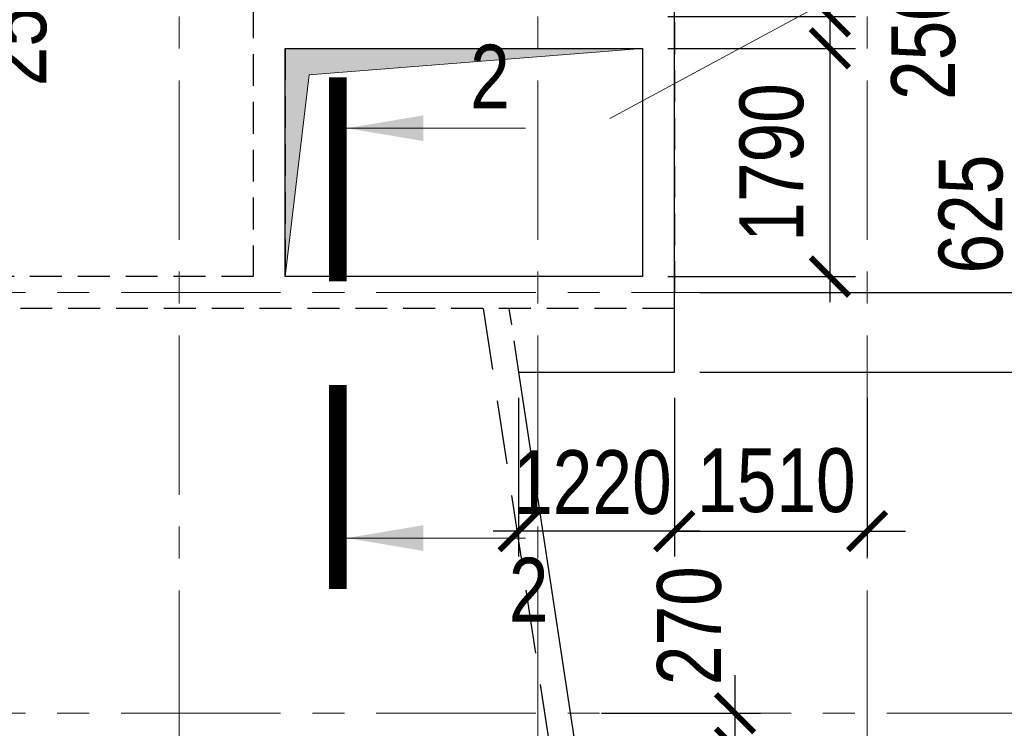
# Model space of a CAD drawing. Header units: inches. Extents: x -7207481 to -7082011, y 6155852 to 6369793.
# Tile 19 of 24: x -7139186 to -7131470, y 6333092 to 6338650. Entities that reach past the tile are written whole.
import ezdxf
from ezdxf.enums import TextEntityAlignment as Align

# ---------------------------------------------------------------- set-up
doc = ezdxf.new("R2010")
doc.units = ezdxf.units.IN
doc.header["$LTSCALE"] = 1000
doc.header["$MEASUREMENT"] = 0
doc.linetypes.add('CENTER', pattern=[2, 1.25, -0.25, 0.25, -0.25])
doc.linetypes.add('HIDDEN', pattern=[0.375, 0.25, -0.125])
for name, color, linetype, lineweight in [('СК-040-С(тены)', 12, 'HIDDEN', 25), ('СК-050-П(литы перекрытия)', 3, 'Continuous', 30), ('СК-052-П-БАЛКИ', 1, 'HIDDEN', 30), ('СК-100-О(си)', 7, 'CENTER', 15), ('СК-110-О-РАЗМЕРЫ', 7, 'Continuous', 15), ('СК-300-Р(азмеры)_ПЛИТЫ', 7, 'Continuous', 20), ('СК-400-Т(екст)', 7, 'Continuous', 20), ('СК-500-С(ечения)', 5, 'Continuous', 40), ('СК-600-Ш(триховка', 7, 'Continuous', 15)]:
    doc.layers.add(name, color=color, linetype=linetype, lineweight=lineweight)
doc.styles.add('ARIAL_annotative', font='arial.ttf', dxfattribs={"width": 0.8, "height": 2.5})
doc.styles.add('RUSS', font='arial.ttf', dxfattribs={"width": 0.8})
doc.dimstyles.new('100-200', dxfattribs={"dimscale": 0, "dimtxt": 500, "dimasz": 300, "dimexe": 200, "dimexo": 200, "dimgap": 200, "dimtad": 1, "dimdec": 0, "dimzin": 0, "dimdsep": 46, "dimtxsty": 'RUSS', "dimblk": 'ARCHTICK', "dimcen": 0.096, "dimdle": 200, "dimclrd": 7, "dimclre": 7, "dimclrt": 256, "dimadec": 0, "dimazin": 0, "dimtfac": 1, "dimtdec": 0, "dimtmove": 2, "dimatfit": 3, "dimldrblk": 'OBLIQUE', "dimfxl": 1, "dimtolj": 1, "dimtzin": 0, "dimarcsym": 0})

# ---------------------------------------------------------------- blocks, each defined once
blk = doc.blocks.new('Сечение')
at = {"layer": 'СК-500-С(ечения)', "linetype": 'Continuous', "lineweight": 15, "ltscale": 100}
blk.add_line((-200, -35), (-200, -735), dxfattribs=at)
at = {"layer": 'СК-500-С(ечения)', "linetype": 'Continuous', "ltscale": 100, "const_width": 70}
blk.add_lwpolyline([(-400, 0), (400, 0)], dxfattribs=at)
at = {"layer": 'СК-500-С(ечения)', "linetype": 'Continuous', "ltscale": 100}
blk.add_solid([(-200, -35), (-250.3, -335.5), (-149.7, -335.5)], dxfattribs=at)
blk = doc.blocks.new('*U14')
at = {"layer": 'СК-400-Т(екст)', "ltscale": 100, "yscale": 0.01, "zscale": 0.01, "rotation": 270.0000614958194}
for p, xscale in [((0, -4), 0.01), ((0, -16.072), -0.01)]:
    blk.add_blockref('Сечение', p, dxfattribs=dict(at, xscale=xscale))
at = {"layer": 'СК-500-С(ечения)', "color": 0, "ltscale": 100, "style": 'ARIAL_annotative', "width": 0.8}
blk.add_attdef('НОМЕР_СЕЧЕНИЯ_1_1(НОМЕР_ЛИСТА)', text='', height=2.5, rotation=270.0001, dxfattribs=at).set_placement((-6.74, -1.226), align=Align.RIGHT)
blk.add_attdef('НОМЕР_СЕЧЕНИЯ_2_1(НОМЕР_ЛИСТА)', text='', height=2.5, rotation=270.0001, dxfattribs=at).set_placement((-7.48, -18.846), align=Align.BOTTOM_LEFT)
blk = doc.blocks.new('A$C18abd0ee-2эт')
at = {"layer": 'СК-040-С(тены)'}
for p, q in [((-1510.3, 23204.8), (-1510.3, 16835)), ((-4810, 22954.8), (-4810, 17085)), ((-4560, 18875), (-4560, 17085)), ((-4558.3, 18875), (-1760.3, 18875)), ((-1760.3, 18875), (-1760.3, 17085)), ((-4810, 17085), (-8350, 17085)), ((-1760.3, 17085), (-4560, 17085)), ((-1510.3, 16835), (-10740, 16835))]:
    blk.add_line(p, q, dxfattribs=at)
at = {"layer": 'СК-100-О(си)', "linetype": 'CENTER'}
for p, q in [((-5390, 46624.1), (-5390, -5440.4)), ((-2580, 46624.1), (-2580, -5440.4)), ((0, 46624.1), (0, -5440.4)), ((-25846, 16960), (3064.5, 16960)), ((-25846, 13660), (3064.5, 13660))]:
    blk.add_line(p, q, dxfattribs=at)
blk = doc.blocks.new('_ArchTick')
at = {"color": 0, "linetype": 'ByBlock', "const_width": 0.15}
blk.add_lwpolyline([(-0.5, -0.5), (0.5, 0.5)], dxfattribs=at)
blk = doc.blocks.new('*D91')
at = {"layer": 'Defpoints', "color": 0, "transparency": 16777216}
for p in [(-7134055.7, 6336510.4), (-7131236.8, 6336510.4), (-7134055.7, 6335885.4)]:
    blk.add_point(p, dxfattribs=at)
at = {"layer": 'СК-300-Р(азмеры)_ПЛИТЫ', "color": 7, "lineweight": -2, "transparency": 16777216}
for p, q in [((-7131236.8, 6335685.4), (-7131236.8, 6336710.4)), ((-7133855.7, 6336510.4), (-7131036.8, 6336510.4)), ((-7133855.7, 6335885.4), (-7131036.8, 6335885.4))]:
    blk.add_line(p, q, dxfattribs=at)
at = {"layer": 'СК-300-Р(азмеры)_ПЛИТЫ', "color": 7, "lineweight": -2, "transparency": 16777216, "xscale": 300, "yscale": 300, "zscale": 300}
for p, rotation in [((-7131236.8, 6336510.4), 90), ((-7131236.8, 6335885.4), 270)]:
    blk.add_blockref('_ArchTick', p, dxfattribs=dict(at, rotation=rotation))
at = {"layer": 'СК-300-Р(азмеры)_ПЛИТЫ', "transparency": 16777216, "insert": (-7131730.7, 6337125.7), "char_height": 500, "attachment_point": 5, "rotation": 90, "style": 'RUSS'}
blk.add_mtext('\\A1;625', dxfattribs=at)
blk = doc.blocks.new('_Oblique')
at = {"color": 0, "linetype": 'ByBlock', "lineweight": -2}
blk.add_line((-0.5, -0.5), (0.5, 0.5), dxfattribs=at)
blk = doc.blocks.new('*D92')
at = {"layer": 'Defpoints', "color": 0, "transparency": 16777216}
for p in [(-7134055.7, 6335885.4), (-7132545.3, 6335885.4), (-7132545.3, 6334639)]:
    blk.add_point(p, dxfattribs=at)
at = {"layer": 'СК-300-Р(азмеры)_ПЛИТЫ', "color": 7, "lineweight": -2, "transparency": 16777216}
for p, q in [((-7134055.7, 6335685.4), (-7134055.7, 6334439)), ((-7132545.3, 6335685.4), (-7132545.3, 6334439)), ((-7134055.7, 6334639), (-7134355.7, 6334639)), ((-7134055.7, 6334639), (-7132545.3, 6334639)), ((-7132545.3, 6334639), (-7132245.3, 6334639))]:
    blk.add_line(p, q, dxfattribs=at)
at = {"layer": 'СК-300-Р(азмеры)_ПЛИТЫ', "color": 7, "lineweight": -2, "transparency": 16777216, "xscale": 300, "yscale": 300, "zscale": 300}
blk.add_blockref('_ArchTick', (-7134055.7, 6334639), dxfattribs=at)
at = {"layer": 'СК-300-Р(азмеры)_ПЛИТЫ', "color": 7, "lineweight": -2, "transparency": 16777216, "xscale": 300, "yscale": 300, "zscale": 300, "rotation": 180}
blk.add_blockref('_ArchTick', (-7132545.3, 6334639), dxfattribs=at)
at = {"layer": 'СК-300-Р(азмеры)_ПЛИТЫ', "transparency": 16777216, "insert": (-7133256.3, 6335034.8), "char_height": 500, "attachment_point": 5, "style": 'RUSS'}
blk.add_mtext('\\A1;1510', dxfattribs=at)
blk = doc.blocks.new('*D93')
at = {"layer": 'Defpoints', "color": 0, "transparency": 16777216}
for p in [(-7135275.7, 6335885.5), (-7134055.7, 6335885.4), (-7135275.7, 6334639)]:
    blk.add_point(p, dxfattribs=at)
at = {"layer": 'СК-300-Р(азмеры)_ПЛИТЫ', "color": 7, "lineweight": -2, "transparency": 16777216}
for p, q in [((-7135275.7, 6335685.5), (-7135275.7, 6334439)), ((-7134055.7, 6335685.4), (-7134055.7, 6334439)), ((-7133855.7, 6334639), (-7135475.7, 6334639))]:
    blk.add_line(p, q, dxfattribs=at)
at = {"layer": 'СК-300-Р(азмеры)_ПЛИТЫ', "color": 7, "lineweight": -2, "transparency": 16777216, "xscale": 300, "yscale": 300, "zscale": 300, "rotation": 180}
blk.add_blockref('_ArchTick', (-7135275.7, 6334639), dxfattribs=at)
at = {"layer": 'СК-300-Р(азмеры)_ПЛИТЫ', "color": 7, "lineweight": -2, "transparency": 16777216, "xscale": 300, "yscale": 300, "zscale": 300}
blk.add_blockref('_ArchTick', (-7134055.7, 6334639), dxfattribs=at)
at = {"layer": 'СК-300-Р(азмеры)_ПЛИТЫ', "transparency": 16777216, "insert": (-7134698, 6335020.1), "char_height": 500, "attachment_point": 5, "style": 'RUSS'}
blk.add_mtext('\\A1;1220', dxfattribs=at)
blk = doc.blocks.new('*D94')
at = {"layer": 'Defpoints', "color": 0, "transparency": 16777216}
for p in [(-7134827.4, 6333210.4), (-7133580.2, 6333210.4), (-7134827.4, 6332940.6)]:
    blk.add_point(p, dxfattribs=at)
at = {"layer": 'СК-300-Р(азмеры)_ПЛИТЫ', "color": 7, "lineweight": -2, "transparency": 16777216}
for p, q in [((-7133580.2, 6333210.4), (-7133580.2, 6333510.4)), ((-7134627.4, 6333210.4), (-7133380.2, 6333210.4)), ((-7133580.2, 6332940.6), (-7133580.2, 6333210.4)), ((-7134627.4, 6332940.6), (-7133380.2, 6332940.6)), ((-7133580.2, 6332940.6), (-7133580.2, 6332640.6))]:
    blk.add_line(p, q, dxfattribs=at)
at = {"layer": 'СК-300-Р(азмеры)_ПЛИТЫ', "color": 7, "lineweight": -2, "transparency": 16777216, "xscale": 300, "yscale": 300, "zscale": 300}
for p, rotation in [((-7133580.2, 6333210.4), 270), ((-7133580.2, 6332940.6), 90)]:
    blk.add_blockref('_ArchTick', p, dxfattribs=dict(at, rotation=rotation))
at = {"layer": 'СК-300-Р(азмеры)_ПЛИТЫ', "transparency": 16777216, "insert": (-7133937.8, 6333897.3), "char_height": 500, "attachment_point": 5, "rotation": 90, "style": 'RUSS'}
blk.add_mtext('\\A1;270', dxfattribs=at)
blk = doc.blocks.new('*D245')
at = {"layer": 'Defpoints', "color": 0, "transparency": 16777216}
for p in [(-7141145.4, 6338735.2), (-7139871.8, 6338735.2), (-7141146.1, 6338485.1)]:
    blk.add_point(p, dxfattribs=at)
at = {"layer": 'СК-300-Р(азмеры)_ПЛИТЫ', "color": 7, "lineweight": -2, "transparency": 16777216}
for p, q in [((-7139871.8, 6338735.2), (-7139871.8, 6339035.2)), ((-7140945.4, 6338735.2), (-7139671.8, 6338735.2)), ((-7139871.8, 6338485.1), (-7139871.8, 6338735.2)), ((-7140946.1, 6338485.1), (-7139671.8, 6338485.1)), ((-7139871.8, 6338485.1), (-7139871.8, 6338185.1))]:
    blk.add_line(p, q, dxfattribs=at)
at = {"layer": 'СК-300-Р(азмеры)_ПЛИТЫ', "color": 7, "lineweight": -2, "transparency": 16777216, "xscale": 300, "yscale": 300, "zscale": 300}
for p, rotation in [((-7139871.8, 6338735.2), 270), ((-7139871.8, 6338485.1), 90)]:
    blk.add_blockref('_ArchTick', p, dxfattribs=dict(at, rotation=rotation))
at = {"layer": 'СК-300-Р(азмеры)_ПЛИТЫ', "transparency": 16777216, "insert": (-7139224.3, 6338593.8), "char_height": 500, "attachment_point": 5, "rotation": 90, "style": 'RUSS'}
blk.add_mtext('\\A1;250', dxfattribs=at)
blk = doc.blocks.new('*D249')
at = {"layer": 'Defpoints', "color": 0, "transparency": 16777216}
for p in [(-7134305.7, 6340465.4), (-7134305.7, 6338675.4), (-7132836.7, 6338675.4)]:
    blk.add_point(p, dxfattribs=at)
at = {"layer": 'СК-300-Р(азмеры)_ПЛИТЫ', "color": 7, "lineweight": -2, "transparency": 16777216}
for p, q in [((-7132836.7, 6340665.4), (-7132836.7, 6338475.4)), ((-7134105.7, 6340465.4), (-7132636.7, 6340465.4)), ((-7134105.7, 6338675.4), (-7132636.7, 6338675.4))]:
    blk.add_line(p, q, dxfattribs=at)
at = {"layer": 'СК-300-Р(азмеры)_ПЛИТЫ', "color": 7, "lineweight": -2, "transparency": 16777216, "xscale": 300, "yscale": 300, "zscale": 300}
for p, rotation in [((-7132836.7, 6340465.4), 90), ((-7132836.7, 6338675.4), 270)]:
    blk.add_blockref('_ArchTick', p, dxfattribs=dict(at, rotation=rotation))
at = {"layer": 'СК-300-Р(азмеры)_ПЛИТЫ', "transparency": 16777216, "insert": (-7133291.9, 6339570.4), "char_height": 500, "attachment_point": 5, "rotation": 90, "style": 'RUSS'}
blk.add_mtext('\\A1;1790', dxfattribs=at)
blk = doc.blocks.new('*D250')
at = {"layer": 'Defpoints', "color": 0, "transparency": 16777216}
for p in [(-7134305.7, 6338425.4), (-7134305.7, 6336635.4), (-7132836.7, 6336635.4)]:
    blk.add_point(p, dxfattribs=at)
at = {"layer": 'СК-300-Р(азмеры)_ПЛИТЫ', "color": 7, "lineweight": -2, "transparency": 16777216}
for p, q in [((-7132836.7, 6338625.4), (-7132836.7, 6336435.4)), ((-7134105.7, 6338425.4), (-7132636.7, 6338425.4)), ((-7134105.7, 6336635.4), (-7132636.7, 6336635.4))]:
    blk.add_line(p, q, dxfattribs=at)
at = {"layer": 'СК-300-Р(азмеры)_ПЛИТЫ', "color": 7, "lineweight": -2, "transparency": 16777216, "xscale": 300, "yscale": 300, "zscale": 300}
for p, rotation in [((-7132836.7, 6338425.4), 90), ((-7132836.7, 6336635.4), 270)]:
    blk.add_blockref('_ArchTick', p, dxfattribs=dict(at, rotation=rotation))
at = {"layer": 'СК-300-Р(азмеры)_ПЛИТЫ', "transparency": 16777216, "insert": (-7133291.9, 6337530.4), "char_height": 500, "attachment_point": 5, "rotation": 90, "style": 'RUSS'}
blk.add_mtext('\\A1;1790', dxfattribs=at)
blk = doc.blocks.new('*D254')
at = {"layer": 'Defpoints', "color": 0, "transparency": 16777216}
for p in [(-7134305.7, 6338675.4), (-7134305.7, 6338425.4), (-7132836.7, 6338425.4)]:
    blk.add_point(p, dxfattribs=at)
at = {"layer": 'СК-300-Р(азмеры)_ПЛИТЫ', "color": 7, "lineweight": -2, "transparency": 16777216}
for p, q in [((-7132836.7, 6338675.4), (-7132836.7, 6338975.4)), ((-7134105.7, 6338675.4), (-7132636.7, 6338675.4)), ((-7132836.7, 6338675.4), (-7132836.7, 6338425.4)), ((-7134105.7, 6338425.4), (-7132636.7, 6338425.4)), ((-7132836.7, 6338425.4), (-7132836.7, 6338125.4))]:
    blk.add_line(p, q, dxfattribs=at)
at = {"layer": 'СК-300-Р(азмеры)_ПЛИТЫ', "color": 7, "lineweight": -2, "transparency": 16777216, "xscale": 300, "yscale": 300, "zscale": 300}
for p, rotation in [((-7132836.7, 6338675.4), 270), ((-7132836.7, 6338425.4), 90)]:
    blk.add_blockref('_ArchTick', p, dxfattribs=dict(at, rotation=rotation))
at = {"layer": 'СК-300-Р(азмеры)_ПЛИТЫ', "transparency": 16777216, "insert": (-7132102.8, 6338486.6), "char_height": 500, "attachment_point": 5, "rotation": 90, "style": 'RUSS'}
blk.add_mtext('\\A1;250', dxfattribs=at)
blk = doc.blocks.new('*D259')
at = {"layer": 'Defpoints', "color": 0, "transparency": 16777216}
for p in [(-7141145.4, 6338735.2), (-7139871.8, 6338735.2), (-7141146.1, 6338485.1)]:
    blk.add_point(p, dxfattribs=at)
at = {"layer": 'СК-300-Р(азмеры)_ПЛИТЫ', "color": 7, "lineweight": -2, "transparency": 16777216}
for p, q in [((-7139871.8, 6338735.2), (-7139871.8, 6339035.2)), ((-7140945.4, 6338735.2), (-7139671.8, 6338735.2)), ((-7139871.8, 6338485.1), (-7139871.8, 6338735.2)), ((-7140946.1, 6338485.1), (-7139671.8, 6338485.1)), ((-7139871.8, 6338485.1), (-7139871.8, 6338185.1))]:
    blk.add_line(p, q, dxfattribs=at)
at = {"layer": 'СК-300-Р(азмеры)_ПЛИТЫ', "color": 7, "lineweight": -2, "transparency": 16777216, "xscale": 300, "yscale": 300, "zscale": 300}
for p, rotation in [((-7139871.8, 6338735.2), 270), ((-7139871.8, 6338485.1), 90)]:
    blk.add_blockref('_ArchTick', p, dxfattribs=dict(at, rotation=rotation))
at = {"layer": 'СК-300-Р(азмеры)_ПЛИТЫ', "transparency": 16777216, "insert": (-7139224.3, 6338593.8), "char_height": 500, "attachment_point": 5, "rotation": 90, "style": 'RUSS'}
blk.add_mtext('\\A1;250', dxfattribs=at)
blk = doc.blocks.new('*D263')
at = {"layer": 'Defpoints', "color": 0, "transparency": 16777216}
for p in [(-7134305.7, 6340465.4), (-7134305.7, 6338675.4), (-7132836.7, 6338675.4)]:
    blk.add_point(p, dxfattribs=at)
at = {"layer": 'СК-300-Р(азмеры)_ПЛИТЫ', "color": 7, "lineweight": -2, "transparency": 16777216}
for p, q in [((-7132836.7, 6340665.4), (-7132836.7, 6338475.4)), ((-7134105.7, 6340465.4), (-7132636.7, 6340465.4)), ((-7134105.7, 6338675.4), (-7132636.7, 6338675.4))]:
    blk.add_line(p, q, dxfattribs=at)
at = {"layer": 'СК-300-Р(азмеры)_ПЛИТЫ', "color": 7, "lineweight": -2, "transparency": 16777216, "xscale": 300, "yscale": 300, "zscale": 300}
for p, rotation in [((-7132836.7, 6340465.4), 90), ((-7132836.7, 6338675.4), 270)]:
    blk.add_blockref('_ArchTick', p, dxfattribs=dict(at, rotation=rotation))
at = {"layer": 'СК-300-Р(азмеры)_ПЛИТЫ', "transparency": 16777216, "insert": (-7133291.9, 6339570.4), "char_height": 500, "attachment_point": 5, "rotation": 90, "style": 'RUSS'}
blk.add_mtext('\\A1;1790', dxfattribs=at)
blk = doc.blocks.new('*D264')
at = {"layer": 'Defpoints', "color": 0, "transparency": 16777216}
for p in [(-7134305.7, 6338425.4), (-7134305.7, 6336635.4), (-7132836.7, 6336635.4)]:
    blk.add_point(p, dxfattribs=at)
at = {"layer": 'СК-300-Р(азмеры)_ПЛИТЫ', "color": 7, "lineweight": -2, "transparency": 16777216}
for p, q in [((-7132836.7, 6338625.4), (-7132836.7, 6336435.4)), ((-7134105.7, 6338425.4), (-7132636.7, 6338425.4)), ((-7134105.7, 6336635.4), (-7132636.7, 6336635.4))]:
    blk.add_line(p, q, dxfattribs=at)
at = {"layer": 'СК-300-Р(азмеры)_ПЛИТЫ', "color": 7, "lineweight": -2, "transparency": 16777216, "xscale": 300, "yscale": 300, "zscale": 300}
for p, rotation in [((-7132836.7, 6338425.4), 90), ((-7132836.7, 6336635.4), 270)]:
    blk.add_blockref('_ArchTick', p, dxfattribs=dict(at, rotation=rotation))
at = {"layer": 'СК-300-Р(азмеры)_ПЛИТЫ', "transparency": 16777216, "insert": (-7133291.9, 6337530.4), "char_height": 500, "attachment_point": 5, "rotation": 90, "style": 'RUSS'}
blk.add_mtext('\\A1;1790', dxfattribs=at)
blk = doc.blocks.new('*D268')
at = {"layer": 'Defpoints', "color": 0, "transparency": 16777216}
for p in [(-7134305.7, 6338675.4), (-7134305.7, 6338425.4), (-7132836.7, 6338425.4)]:
    blk.add_point(p, dxfattribs=at)
at = {"layer": 'СК-300-Р(азмеры)_ПЛИТЫ', "color": 7, "lineweight": -2, "transparency": 16777216}
for p, q in [((-7132836.7, 6338675.4), (-7132836.7, 6338975.4)), ((-7134105.7, 6338675.4), (-7132636.7, 6338675.4)), ((-7132836.7, 6338675.4), (-7132836.7, 6338425.4)), ((-7134105.7, 6338425.4), (-7132636.7, 6338425.4)), ((-7132836.7, 6338425.4), (-7132836.7, 6338125.4))]:
    blk.add_line(p, q, dxfattribs=at)
at = {"layer": 'СК-300-Р(азмеры)_ПЛИТЫ', "color": 7, "lineweight": -2, "transparency": 16777216, "xscale": 300, "yscale": 300, "zscale": 300}
for p, rotation in [((-7132836.7, 6338675.4), 270), ((-7132836.7, 6338425.4), 90)]:
    blk.add_blockref('_ArchTick', p, dxfattribs=dict(at, rotation=rotation))
at = {"layer": 'СК-300-Р(азмеры)_ПЛИТЫ', "transparency": 16777216, "insert": (-7132102.8, 6338486.6), "char_height": 500, "attachment_point": 5, "rotation": 90, "style": 'RUSS'}
blk.add_mtext('\\A1;250', dxfattribs=at)

msp = doc.modelspace()

# ---------------------------------------------------------------- hatches: boundary and pattern name
at = {"layer": 'СК-600-Ш(триховка'}
h = msp.add_hatch(color=256, dxfattribs=at)
h.dxf.hatch_style = 1
h.paths.add_polyline_path([(-7135125.3, 6338425.4), (-7137105.4, 6338425.4), (-7137105.4, 6336635.4), (-7136917.5, 6338216.5), (-7135125.3, 6338359.8)])
h = msp.add_hatch(color=256, dxfattribs=at)
h.dxf.hatch_style = 1
h.paths.add_polyline_path([(-7134305.7, 6338425.4), (-7134305.7, 6338425.4), (-7135125.3, 6338425.4), (-7135125.3, 6338359.8)])

# ---------------------------------------------------------------- linework, layer by layer
at = {"layer": 'СК-050-П(литы перекрытия)'}
msp.add_lwpolyline([(-7134827.4, 6332940.6), (-7135273.7, 6335885.4), (-7134055.7, 6335885.4), (-7134055.7, 6342755.2), (-7135485.7, 6342755.2), (-7135485.7, 6345455.2)], dxfattribs=at)
msp.add_lwpolyline([(-7137105.4, 6338425.4), (-7134305.7, 6338425.4), (-7134305.7, 6336635.4), (-7137105.4, 6336635.4)], close=True, dxfattribs=at)
at = {"layer": 'СК-052-П-БАЛКИ', "ltscale": 2}
msp.add_lwpolyline([(-7135552.9, 6329610.2), (-7135029.8, 6332941.2), (-7135551.7, 6336385.4)], dxfattribs=at)
at = {"layer": 'СК-052-П-БАЛКИ'}
msp.add_lwpolyline([(-7135273.7, 6335885.4), (-7135349.4, 6336385.4), (-7135349.4, 6336385.4)], dxfattribs=at)
at = {"layer": 'СК-110-О-РАЗМЕРЫ'}
msp.add_line((-7131605.6, 6339472.7), (-7134561.9, 6337875.4), dxfattribs=at)
msp.add_line((-7131605.6, 6339472.7), (-7134561.9, 6337875.4), dxfattribs=at)
at = {"layer": 'СК-400-Т(екст)'}
for p, q in [((-7136917.5, 6338216.5), (-7134307.4, 6338425.2)), ((-7137105.4, 6336635.4), (-7136917.5, 6338216.5))]:
    msp.add_line(p, q, dxfattribs=at)

# ---------------------------------------------------------------- block references
msp.add_blockref('A$C18abd0ee-2эт', (-7132545.3, 6319550.4))
at = {"layer": 'СК-500-С(ечения)'}
ref = msp.add_blockref('*U14', (-7136693.2, 6338199.1), dxfattribs=dict(at, xscale=-200, yscale=200, zscale=200, rotation=6.149580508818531e-05))
ref.add_attrib('НОМЕР_СЕЧЕНИЯ_2_1(НОМЕР_ЛИСТА)', '2', dxfattribs={"color": 0, "ltscale": 100, "height": 500, "rotation": 359.99994, "style": 'ARIAL_annotative', "width": 0.8}).set_placement((-7135197.2, 6334430), align=Align.TOP_CENTER)
ref.add_attrib('НОМЕР_СЕЧЕНИЯ_1_1(НОМЕР_ЛИСТА)', '2', dxfattribs={"color": 0, "ltscale": 100, "height": 500, "rotation": 359.99994, "style": 'ARIAL_annotative', "width": 0.8}).set_placement((-7135345.2, 6337953.8), align=Align.RIGHT)

# ---------------------------------------------------------------- dimensions: what is measured, and where the dimension line sits
at = {"layer": 'СК-300-Р(азмеры)_ПЛИТЫ'}
for base, p1, p2, picture, middle in [((-7132836.7, 6338675.4), (-7134305.7, 6340465.4), (-7134305.7, 6338675.4), '*D249', (-7133291.9, 6339570.4)), ((-7132836.7, 6338675.4), (-7134305.7, 6340465.4), (-7134305.7, 6338675.4), '*D263', (-7133291.9, 6339570.4)), ((-7132836.7, 6336635.4), (-7134305.7, 6338425.4), (-7134305.7, 6336635.4), '*D250', (-7133291.9, 6337530.4)), ((-7132836.7, 6336635.4), (-7134305.7, 6338425.4), (-7134305.7, 6336635.4), '*D264', (-7133291.9, 6337530.4))]:
    dim = msp.add_linear_dim(base=base, p1=p1, p2=p2, angle=90, dimstyle='100-200', override={"dimscale": 1}, dxfattribs=at)
    dim.commit()
    dim.dimension.update_dxf_attribs({"geometry": picture, "text_midpoint": middle})
for base, p1, p2, picture, middle in [((-7139871.8, 6338735.2), (-7141146.1, 6338485.1), (-7141145.4, 6338735.2), '*D245', (-7139224.3, 6338593.8)), ((-7139871.8, 6338735.2), (-7141146.1, 6338485.1), (-7141145.4, 6338735.2), '*D259', (-7139224.3, 6338593.8)), ((-7132836.7, 6338425.4), (-7134305.7, 6338675.4), (-7134305.7, 6338425.4), '*D254', (-7132102.8, 6338486.6)), ((-7132836.7, 6338425.4), (-7134305.7, 6338675.4), (-7134305.7, 6338425.4), '*D268', (-7132102.8, 6338486.6)), ((-7131236.8, 6336510.4), (-7134055.7, 6335885.4), (-7134055.7, 6336510.4), '*D91', (-7131730.7, 6337125.7)), ((-7133580.2, 6333210.4), (-7134827.4, 6332940.6), (-7134827.4, 6333210.4), '*D94', (-7133937.8, 6333897.3))]:
    dim = msp.add_linear_dim(base=base, p1=p1, p2=p2, angle=90, dimstyle='100-200', override={"dimscale": 1}, dxfattribs=at)
    dim.commit()
    dim.dimension.update_dxf_attribs({"geometry": picture, "text_midpoint": middle, "dimtype": 160})
for base, p2, picture, middle in [((-7135275.7, 6334639), (-7135275.7, 6335885.5), '*D93', (-7134698, 6335020.1)), ((-7132545.3, 6334639), (-7132545.3, 6335885.4), '*D92', (-7133256.3, 6335034.8))]:
    dim = msp.add_linear_dim(base=base, p1=(-7134055.7, 6335885.4), p2=p2, dimstyle='100-200', override={"dimscale": 1}, dxfattribs=at)
    dim.commit()
    dim.dimension.update_dxf_attribs({"geometry": picture, "text_midpoint": middle, "dimtype": 160})

doc.saveas('drawing.dxf')
